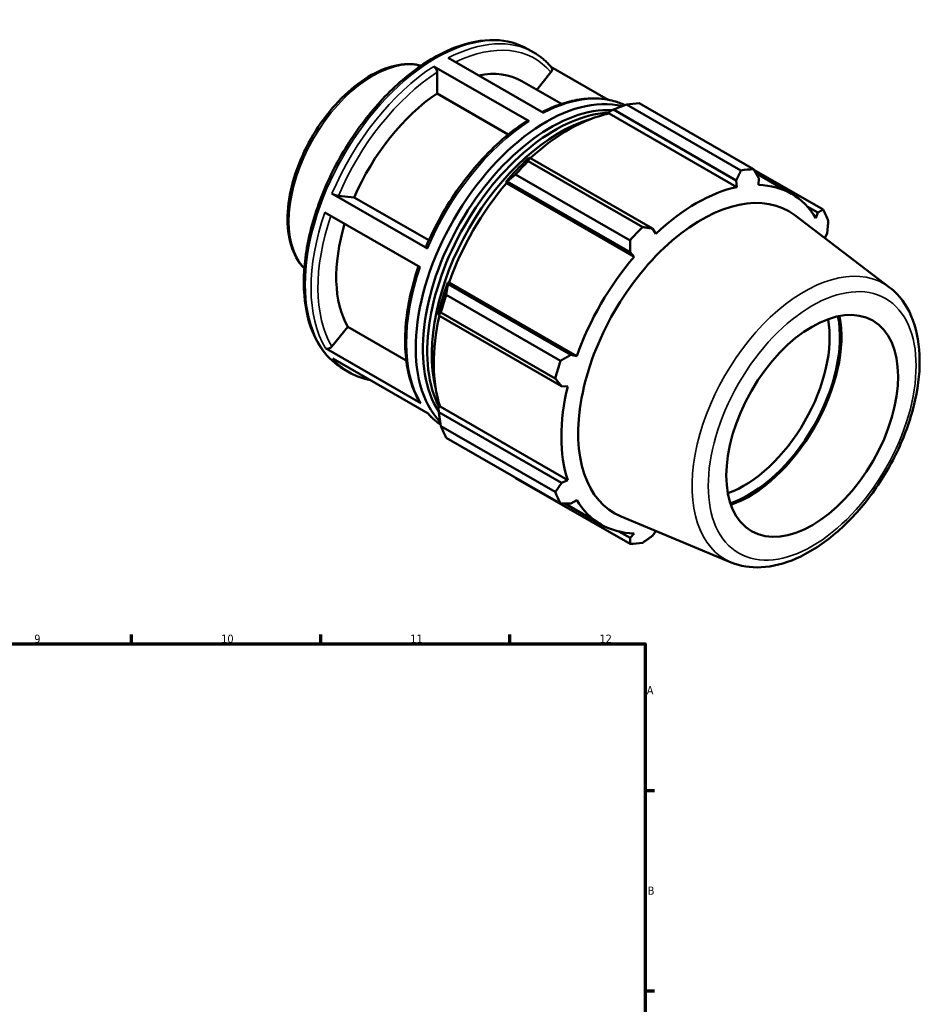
# Model space of a CAD drawing. Header units: millimetres. Extents: x 0 to 925, y -47 to 928.
# Tile 4 of 4: x 589 to 925, y 441 to 805. Entities that reach past the tile are written whole.
import ezdxf

# ---------------------------------------------------------------- set-up
doc = ezdxf.new("R2010")
doc.units = ezdxf.units.MM
for name, color, linetype, lineweight in [('Border (ANSI)', 7, 'Continuous', 70), ('Visible (ANSI)', 7, 'Continuous', 50), ('Visible Narrow (ANSI)', 7, 'Continuous', 35)]:
    doc.layers.add(name, color=color, linetype=linetype, lineweight=lineweight)
doc.styles.add('Note Text (ANSI)', font='tahoma.ttf')

# ---------------------------------------------------------------- blocks, each defined once
blk = doc.blocks.new('Borders Default Border')
at = {"layer": 'Border (ANSI)'}
for p, q in [((630.75, 574), (630.75, 577.45)), ((700.83, 574), (700.83, 577.45)), ((770.92, 574), (770.92, 577.45)), ((821, 519.75), (824.45, 519.75)), ((821, 445.5), (824.45, 445.5))]:
    blk.add_line(p, q, dxfattribs=at)
at = {"layer": 'Border (ANSI)', "flags": 128}
blk.add_lwpolyline([(20, 20), (20, 574), (821, 574), (821, 20), (20, 20)], dxfattribs=at)
at = {"layer": 'Border (ANSI)', "attachment_point": 7, "style": 'Note Text (ANSI)'}
for s, insert, char_height in [('9', (594.7, 574.34), 3.05), ('10', (663.96, 574.34), 3.048), ('11', (734.04, 574.4), 3.048), ('12', (804.13, 574.4), 3.048), ('A', (821.63, 555.35), 3.05), ('B', (821.99, 481.1), 3.05)]:
    blk.add_mtext(s, dxfattribs=dict(at, insert=insert, char_height=char_height))

msp = doc.modelspace()

# ---------------------------------------------------------------- linework, layer by layer
at = {"layer": 'Visible (ANSI)'}
for p, q in [((777.608, 794.333), (779.749, 793.1)), ((778.031, 767.589), (742.675, 787.949)), ((748.049, 791.076), (783.405, 770.717)), ((807.323, 775.602), (786.13, 787.806)), ((743.948, 777.876), (743.948, 785.742)), ((780.886, 779.29), (786.123, 785.801)), ((775.333, 782.488), (790.039, 774.019)), ((770.306, 762.697), (743.948, 777.876)), ((856.51, 749.387), (814.11, 773.803)), ((818.801, 774.258), (861.201, 749.841)), ((807.717, 770.482), (807.879, 771.168)), ((807.717, 770.482), (855.016, 743.244)), ((807.879, 771.168), (809.277, 771.92)), ((809.277, 771.92), (854.783, 745.715)), ((778.25, 754.053), (777.498, 753.673)), ((777.716, 752.846), (820.116, 728.429)), ((823.756, 727.847), (778.25, 754.053)), ((815.425, 723.481), (773.025, 747.897)), ((886.935, 734.907), (861.299, 749.67)), ((862.066, 748.328), (875.259, 740.73)), ((769.363, 745.092), (769.941, 745.29)), ((769.611, 744.684), (769.363, 745.092)), ((769.611, 744.684), (816.91, 717.446)), ((769.941, 745.29), (815.448, 719.084)), ((854.783, 745.715), (855.016, 743.244)), ((863.065, 744.025), (863.092, 746.52)), ((704.999, 740.798), (740.354, 720.438)), ((707.376, 739.964), (713.264, 739.424)), ((713.264, 739.424), (740.887, 723.517)), ((737.692, 713.508), (702.336, 733.867)), ((881.023, 736.096), (885.031, 733.788)), ((885.031, 733.788), (884.319, 731.691)), ((911.587, 706.055), (876.459, 732.812)), ((824.959, 725.935), (823.756, 727.847)), ((887.653, 724.305), (888.473, 726.164)), ((815.448, 719.084), (816.91, 717.446)), ((748.002, 707.289), (747.88, 707.883)), ((747.88, 707.883), (748.357, 707.871)), ((748.357, 707.871), (795.656, 680.633)), ((793.509, 681.084), (748.002, 707.289)), ((747.291, 703.324), (789.691, 678.908)), ((787.747, 672.365), (745.347, 696.781)), ((744.511, 696.537), (744.561, 695.702)), ((744.561, 695.702), (790.067, 669.496)), ((704.942, 684.186), (710.83, 691.507)), ((710.83, 691.507), (732.523, 679.015)), ((702.565, 683.547), (737.921, 663.187)), ((740.632, 659.384), (705.277, 679.744)), ((795.656, 680.633), (793.509, 681.084)), ((709.34, 675.784), (711.482, 674.551)), ((790.067, 669.496), (792.323, 669.408)), ((744.511, 661.411), (745.023, 661.893)), ((744.561, 659.828), (744.511, 661.411)), ((745.023, 661.893), (792.323, 634.655)), ((790.067, 633.623), (744.561, 659.828)), ((745.347, 654.703), (787.747, 630.287)), ((789.691, 625.982), (747.291, 650.398)), ((773.025, 635.464), (815.425, 611.048)), ((792.323, 634.655), (790.067, 633.623)), ((791.247, 625.986), (804.716, 618.23)), ((793.509, 625.999), (795.656, 627.27)), ((852.941, 604.214), (812.167, 621.167)), ((815.448, 613.267), (811.336, 615.635)), ((816.91, 614.935), (815.448, 613.267)), ((823.756, 614.072), (824.959, 615.716))]:
    msp.add_line(p, q, dxfattribs=at)
for centre, major_axis, start_param, end_param in [((746.888, 733.093), (28.445, 49.395), 0, 0.4696912), ((746.888, 733.093), (-28.445, -49.395), 3.9980676, 4.9118302), ((784.385, 711.5), (34.134, 59.274), 0.1628723, 2.9771), ((795.913, 704.861), (37.926, 65.86), 0.3435016, 0.4380292), ((786.046, 710.543), (33.451, 58.089), 0.2804389, 2.8586734), ((787.706, 709.587), (33.451, 58.089), 0.3459178, 2.7915401), ((792.688, 706.718), (35.272, 61.25), 0.4780318, 1.0719493), ((789.367, 708.631), (-33.451, -58.089), 3.6834738, 5.7413042), ((792.688, 706.718), (-35.651, -61.909), 4.2304897, 4.4050227), ((795.913, 704.861), (37.926, 65.86), 1.1288997, 1.2234273), ((838.313, 680.445), (37.926, 65.86), 0.3435016, 0.4380292), ((792.688, 706.718), (35.272, 61.25), 1.26343, 1.8742952), ((839.988, 679.48), (35.272, 61.25), 5.975819, 6.5866842), ((841.903, 678.377), (32.236, 55.978), 6.2086528, 9.4993104), ((839.988, 679.48), (-35.272, -61.25), 3.6196245, 4.2304897), ((838.313, 680.445), (37.926, 65.86), 5.8412887, 5.9358163), ((746.888, 733.093), (-28.445, -49.395), 5.1003126, 5.9590278), ((838.313, 680.445), (-37.926, -65.86), 4.2704924, 4.36502), ((839.988, 679.48), (35.272, 61.25), 5.8007395, 5.8012861), ((839.988, 679.48), (-35.272, -61.25), 4.4050227, 5.0158879), ((792.688, 706.718), (-35.651, -61.909), 5.0158879, 5.1904208), ((795.913, 704.861), (37.926, 65.86), 1.9142979, 2.0088255), ((792.688, 706.718), (35.272, 61.25), 2.0656152, 2.6596934), ((857.571, 669.355), (-22.456, -38.996), 0.5969592, 2.5446334), ((859.48, 668.255), (23.804, 41.336), 3.7197079, 5.7050701), ((859.48, 668.255), (24.195, 42.015), 3.7290283, 5.6957497), ((838.313, 680.445), (-37.926, -65.86), 5.0558906, 5.1504181), ((839.988, 679.48), (-35.272, -61.25), 5.1904208, 5.8012861), ((795.913, 704.861), (-37.926, -65.86), 5.8412887, 5.9358163), ((838.313, 680.445), (-37.926, -65.86), 5.8412887, 5.9358163), ((839.988, 679.48), (-35.272, -61.25), 5.975819, 6.5866842), ((839.988, 679.48), (35.272, 61.25), 3.6196245, 3.6240385), ((838.313, 680.445), (-37.926, -65.86), 0.3435016, 0.4380292)]:
    msp.add_ellipse(centre, major_axis=major_axis, ratio=0.5780931, start_param=start_param, end_param=end_param, dxfattribs=at)
msp.add_ellipse((882.915, 654.76), major_axis=(-22.456, -38.996), ratio=0.5780931, dxfattribs=at)
for points, knots in [([(777.608, 794.333), (773.95, 796.439), (769.738, 797.566), (760.574, 797.794), (755.604, 796.836), (745.354, 792.904), (740.067, 789.871), (729.793, 782.052), (724.807, 777.261), (715.646, 766.429), (711.47, 760.391), (704.335, 747.672), (701.375, 740.994), (696.966, 727.648), (695.519, 720.983), (694.302, 708.317), (694.535, 702.318), (696.711, 691.612), (698.649, 686.896), (703.565, 680.034), (706.251, 677.563), (709.34, 675.784)], [5.4997209, 5.4997209, 5.4997209, 5.4997209, 5.8039891, 5.8039891, 6.1184608, 6.1184608, 6.4419918, 6.4419918, 6.7663318, 6.7663318, 7.0899279, 7.0899279, 7.413232, 7.413232, 7.7369039, 7.7369039, 8.0613104, 8.0613104, 8.3843422, 8.3843422, 8.6413135, 8.6413135, 8.6413135, 8.6413135]), ([(786.26, 787.655), (785.883, 788.096), (785.495, 788.522), (784.693, 789.345), (784.281, 789.741), (783.434, 790.5), (782.999, 790.865), (782.106, 791.56), (781.649, 791.892), (780.715, 792.521), (780.237, 792.819), (779.749, 793.1)], [5.29687447, 5.29687447, 5.29687447, 5.29687447, 5.33744375, 5.33744375, 5.37801302, 5.37801302, 5.4185823, 5.4185823, 5.45915158, 5.45915158, 5.49972085, 5.49972085, 5.49972085, 5.49972085]), ([(738.047, 788.214), (736.797, 788.538), (735.494, 788.724), (731.151, 788.883), (727.967, 788.306), (721.373, 785.868), (717.957, 783.948), (711.315, 778.973), (708.092, 775.911), (702.173, 768.979), (699.477, 765.112), (694.867, 756.956), (692.954, 752.67), (690.097, 744.088), (689.156, 739.794), (688.359, 731.608), (688.507, 727.717), (689.93, 720.754), (691.199, 717.671), (693.553, 714.411), (694.142, 713.713), (694.776, 713.072)], [5.6573678, 5.6573678, 5.6573678, 5.6573678, 5.7960701, 5.7960701, 6.1067669, 6.1067669, 6.4319151, 6.4319151, 6.7587347, 6.7587347, 7.0844098, 7.0844098, 7.4096069, 7.4096069, 7.7353659, 7.7353659, 8.0622501, 8.0622501, 8.3867853, 8.3867853, 8.4836665, 8.4836665, 8.4836665, 8.4836665]), ([(742.675, 787.949), (742.832, 787.859), (743.017, 787.71), (743.307, 787.404), (743.464, 787.192), (743.686, 786.807), (743.791, 786.565), (743.911, 786.159), (743.948, 785.924), (743.948, 785.742)], [0, 0, 0, 0, 0.06660327, 0.06660327, 0.1332696, 0.1332696, 0.20001444, 0.20001444, 0.26682798, 0.26682798, 0.26682798, 0.26682798]), ([(786.259, 787.654), (786.296, 787.611), (786.329, 787.567), (786.45, 787.374), (786.516, 787.171), (786.545, 786.804), (786.514, 786.574), (786.383, 786.192), (786.259, 785.971), (786.123, 785.801)], [0.04669281, 0.04669281, 0.04669281, 0.04669281, 0.06660327, 0.06660327, 0.1332696, 0.1332696, 0.20001444, 0.20001444, 0.26682798, 0.26682798, 0.26682798, 0.26682798]), ([(813.518, 773.577), (812.222, 774.199), (810.867, 774.708), (807.472, 775.657), (805.383, 775.979), (801.064, 776.158), (798.833, 776.015), (794.281, 775.277), (791.959, 774.684), (787.39, 773.108), (785.146, 772.149), (782.9, 771.007)], [5.54281963, 5.54281963, 5.54281963, 5.54281963, 5.64627198, 5.64627198, 5.79282312, 5.79282312, 5.93937425, 5.93937425, 6.08592538, 6.08592538, 6.22485998, 6.22485998, 6.22485998, 6.22485998]), ([(777.107, 767.661), (774.1, 765.716), (771.12, 763.462), (765.311, 758.413), (762.481, 755.619), (757.064, 749.586), (754.476, 746.348), (749.629, 739.537), (747.37, 735.964), (743.256, 728.605), (741.401, 724.819), (739.78, 720.99)], [0.06133013, 0.06133013, 0.06133013, 0.06133013, 0.2483239, 0.2483239, 0.43531767, 0.43531767, 0.62231143, 0.62231143, 0.8093052, 0.8093052, 0.99629897, 0.99629897, 0.99629897, 0.99629897]), ([(777.107, 767.661), (777.115, 767.666), (777.123, 767.671), (777.242, 767.741), (777.399, 767.772), (777.689, 767.744), (777.874, 767.68), (778.031, 767.589)], [0.92919082, 0.92919082, 0.92919082, 0.92919082, 0.93406634, 0.93406634, 1.00073267, 1.00073267, 1.06733594, 1.06733594, 1.06733594, 1.06733594]), ([(707.376, 739.964), (707.239, 739.976), (707.042, 740.012), (706.67, 740.105), (706.429, 740.177), (706.015, 740.323), (705.767, 740.422), (705.373, 740.598), (705.156, 740.708), (704.999, 740.798)], [0.8002594, 0.8002594, 0.8002594, 0.8002594, 0.86701926, 0.86701926, 0.9337321, 0.9337321, 1.00039117, 1.00039117, 1.06700706, 1.06700706, 1.06700706, 1.06700706]), ([(740.354, 720.438), (740.197, 720.529), (740.044, 720.632), (739.858, 720.79), (739.793, 720.872), (739.772, 720.949), (739.773, 720.97), (739.782, 720.989)], [0, 0, 0, 0, 0.06661589, 0.06661589, 0.13327496, 0.13327496, 0.16042737, 0.16042737, 0.16042737, 0.16042737]), ([(737.054, 713.875), (735.75, 710.076), (734.689, 706.275), (733.074, 698.73), (732.529, 694.988), (732, 687.749), (732.015, 684.252), (732.615, 677.615), (733.2, 674.476), (734.933, 668.662), (736.082, 665.986), (737.504, 663.595)], [1.1115706, 1.1115706, 1.1115706, 1.1115706, 1.295727, 1.295727, 1.48278023, 1.48278023, 1.66983346, 1.66983346, 1.85688669, 1.85688669, 2.04393993, 2.04393993, 2.04393993, 2.04393993]), ([(852.941, 604.214), (856.346, 602.799), (860.111, 602.208), (868.236, 602.604), (872.626, 603.737), (881.647, 607.689), (886.282, 610.625), (895.158, 617.948), (899.394, 622.343), (907.04, 632.103), (910.452, 637.46), (916.145, 648.625), (918.427, 654.429), (921.633, 665.964), (922.553, 671.692), (922.867, 682.546), (922.257, 687.673), (919.427, 696.661), (917.244, 700.569), (913.449, 704.518), (912.545, 705.325), (911.587, 706.055)], [2.4326607, 2.4326607, 2.4326607, 2.4326607, 2.7138269, 2.7138269, 3.022995, 3.022995, 3.3538795, 3.3538795, 3.6864047, 3.6864047, 4.0168909, 4.0168909, 4.3469024, 4.3469024, 4.6783838, 4.6783838, 5.011353, 5.011353, 5.3333437, 5.3333437, 5.4251884, 5.4251884, 5.4251884, 5.4251884]), ([(704.942, 684.186), (704.805, 684.017), (704.608, 683.839), (704.236, 683.595), (703.995, 683.486), (703.581, 683.375), (703.333, 683.352), (702.939, 683.39), (702.722, 683.457), (702.565, 683.547)], [0.8002594, 0.8002594, 0.8002594, 0.8002594, 0.86701926, 0.86701926, 0.9337321, 0.9337321, 1.00039117, 1.00039117, 1.06700706, 1.06700706, 1.06700706, 1.06700706]), ([(711.482, 674.551), (713.243, 673.537), (715.134, 672.747), (717.825, 671.995), (718.538, 671.828), (719.263, 671.69)], [2.3581282, 2.3581282, 2.3581282, 2.3581282, 2.50467933, 2.50467933, 2.55630667, 2.55630667, 2.55630667, 2.55630667]), ([(737.921, 663.187), (737.763, 663.278), (737.611, 663.424), (737.513, 663.579), (737.508, 663.587), (737.504, 663.595)], [0, 0, 0, 0, 0.066615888, 0.066615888, 0.069974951, 0.069974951, 0.069974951, 0.069974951]), ([(740.456, 659.485), (740.792, 659.097), (741.137, 658.722), (741.893, 657.946), (742.305, 657.551), (743.152, 656.791), (743.587, 656.427), (744.437, 655.764), (744.85, 655.462), (745.272, 655.175)], [2.15994973, 2.15994973, 2.15994973, 2.15994973, 2.19585109, 2.19585109, 2.23642037, 2.23642037, 2.27698965, 2.27698965, 2.31372716, 2.31372716, 2.31372716, 2.31372716])]:
    msp.add_open_spline(points, degree=3, knots=knots, dxfattribs=at)
for points, weights in [([(809.277, 771.92), (811.623, 772.855), (814.11, 773.803)], [1.00570339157, 1.01089132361, 1.01527654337]), ([(777.716, 752.846), (777.967, 753.474), (778.25, 754.053)], [1.01527654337, 1.01089132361, 1.00570339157]), ([(769.941, 745.29), (771.43, 746.579), (773.025, 747.897)], [1.00570339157, 1.01089132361, 1.01527654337]), ([(854.783, 745.715), (855.638, 747.508), (856.51, 749.387)], [1.0026874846, 1.00175180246, 1]), ([(861.201, 749.841), (862.175, 748.142), (863.092, 746.52)], [1, 1.00175180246, 1.0026874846]), ([(885.031, 733.788), (885.973, 734.331), (886.935, 734.907)], [1.0026874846, 1.00175180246, 1]), ([(888.878, 730.602), (888.681, 728.332), (888.473, 726.164)], [1, 1.00175180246, 1.0026874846]), ([(820.116, 728.429), (821.983, 728.127), (823.756, 727.847)], [1, 1.00175180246, 1.0026874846]), ([(815.448, 719.084), (815.446, 721.232), (815.425, 723.481)], [1.0026874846, 1.00175180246, 1]), ([(747.291, 703.324), (747.632, 705.359), (748.002, 707.289)], [1.01527654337, 1.01089132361, 1.00570339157]), ([(744.561, 695.702), (744.925, 696.242), (745.347, 696.781)], [1.00570339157, 1.01089132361, 1.01527654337]), ([(789.691, 678.908), (791.648, 680.013), (793.509, 681.084)], [1, 1.00175180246, 1.0026874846]), ([(790.067, 669.496), (788.94, 670.896), (787.747, 672.365)], [1.0026874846, 1.00175180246, 1]), ([(745.347, 654.703), (744.925, 657.33), (744.561, 659.828)], [1.01527654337, 1.01089132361, 1.00570339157]), ([(773.025, 635.464), (772.944, 635.568), (772.864, 635.672)], [1.01527654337, 1.01505432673, 1.01483004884]), ([(787.747, 630.287), (788.94, 631.984), (790.067, 633.623)], [1, 1.00175180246, 1.0026874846]), ([(793.509, 625.999), (791.648, 625.985), (789.691, 625.982)], [1.0026874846, 1.00175180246, 1]), ([(815.425, 611.048), (815.446, 612.174), (815.448, 613.267)], [1, 1.00175180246, 1.0026874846]), ([(823.756, 614.072), (821.983, 612.808), (820.116, 611.503)], [1.0026874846, 1.00175180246, 1])]:
    msp.add_rational_spline(points, weights, degree=2, dxfattribs=at)
at = {"layer": 'Visible Narrow (ANSI)'}
for centre, major_axis, start_param, end_param in [((743.474, 735.059), (-34.134, -59.274), 3.1415927, 6.2831853), ((745.615, 733.826), (34.134, 59.274), 0, 0.7331201), ((746.888, 733.093), (33.236, 57.714), 6.0819238, 6.9857715), ((720.139, 748.496), (-21.928, -38.079), 3.3128319, 6.1119461), ((745.615, 733.826), (-34.134, -59.274), 3.9858827, 4.9219103), ((746.888, 733.093), (33.236, 57.714), 0.845936, 1.7789558), ((780.971, 713.466), (34.134, 59.274), 0.0454306, 0.7331201), ((780.971, 713.466), (34.134, 59.274), 0.84429, 1.7803177), ((745.615, 733.826), (-34.134, -59.274), 5.0330802, 5.9691079), ((746.888, 733.093), (-33.236, -57.714), 5.042071, 5.967746), ((780.971, 713.466), (-34.134, -59.274), 5.0330802, 5.9691079), ((880.066, 656.401), (29.405, 51.062), 6.2086528, 9.4993104), ((745.615, 733.826), (-34.134, -59.274), 6.0802778, 6.2831853), ((780.971, 713.466), (-34.134, -59.274), 6.0802778, 6.23638)]:
    msp.add_ellipse(centre, major_axis=major_axis, ratio=0.5780931, start_param=start_param, end_param=end_param, dxfattribs=at)
msp.add_ellipse((882.915, 654.76), major_axis=(-27.171, -47.184), ratio=0.5780931, dxfattribs=at)

# ---------------------------------------------------------------- block references
msp.add_blockref('Borders Default Border', (0, 0))

doc.saveas('drawing.dxf')
